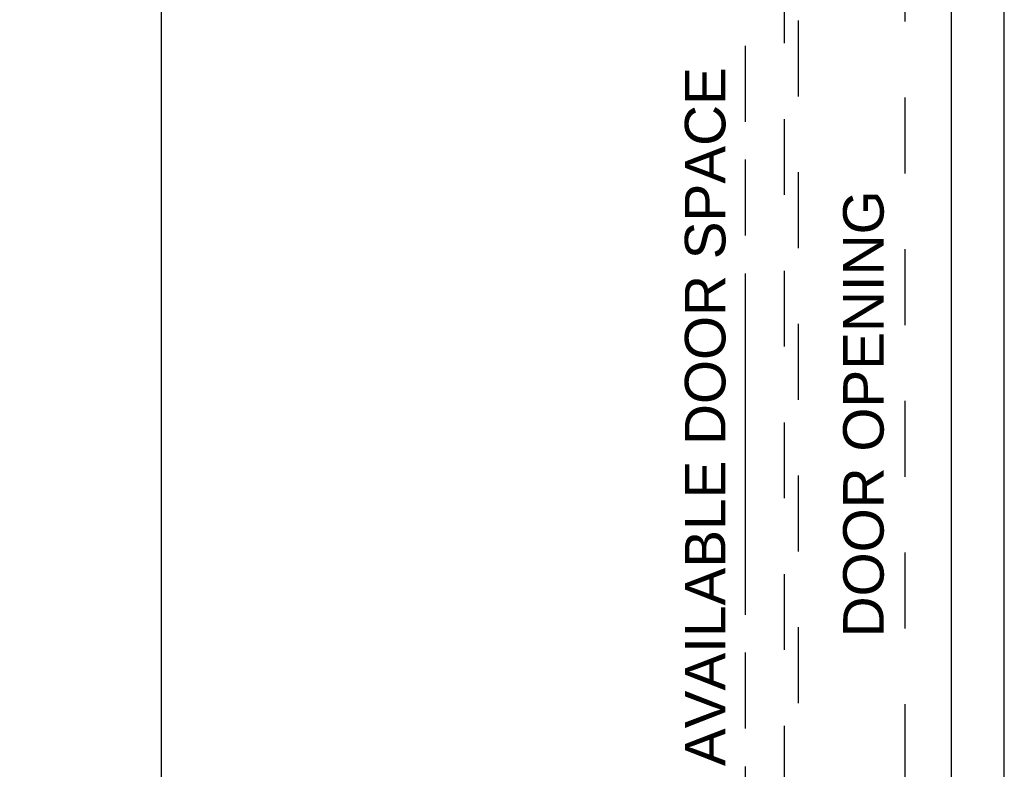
# Model space of a CAD drawing. Header units: inches. Extents: x 0 to 243, y 0 to 157.
# Tile 7 of 18: x 92 to 110, y 75 to 88. Entities that reach past the tile are written whole.
import ezdxf

# ---------------------------------------------------------------- set-up
doc = ezdxf.new("R2010")
doc.units = ezdxf.units.IN
doc.header["$LTSCALE"] = 13.357143
doc.header["$MEASUREMENT"] = 0
doc.linetypes.add('HIDDEN', pattern=[0.2, 0.1, -0.1])
doc.linetypes.add('PHANTOM', pattern=[0.8, 0.45, -0.05, 0.1, -0.05, 0.1, -0.05])
doc.layers.get('0').update_dxf_attribs({"linetype": 'CONTINUOUS'})
for name, color, linetype in [('AVAILABLE_DOOR_SPACE', 7, 'CONTINUOUS'), ('DEFAULT_2', 8, 'HIDDEN'), ('DIMENSIONS', 7, 'CONTINUOUS')]:
    doc.layers.add(name, color=color, linetype=linetype)
doc.styles.get("Standard").update_dxf_attribs({"font": 'arial.ttf'})
doc.dimstyles.new('DIMSTYLE_1', dxfattribs={"dimtxt": 1.071429, "dimasz": 1.428571, "dimexe": 0.09, "dimexo": 0.07, "dimgap": 0.0375, "dimtad": 0, "dimtih": 1, "dimtoh": 1, "dimzin": 4, "dimdsep": 46, "dimtxsty": 'Standard', "dimblk": '_FILLED', "dimblk1": '_FILLED', "dimblk2": '_FILLED', "dimcen": 0.09, "dimazin": 1, "dimtfac": 1, "dimtdec": 3, "dimtofl": 0, "dimtmove": 0, "dimatfit": 3, "dimldrblk": '_FILLED', "dimfxl": 1, "dimtolj": 1, "dimtzin": 4, "dimarcsym": 0})

# ---------------------------------------------------------------- blocks, each defined once
blk = doc.blocks.new('_FILLED')
at = {"color": 0, "linetype": 'ByBlock'}
blk.add_solid([(0, 0), (-1, 0.2), (-1, -0.2)], dxfattribs=at)
blk = doc.blocks.new('*D12')
at = {"layer": 'DIMENSIONS', "color": 2, "linetype": 'Continuous'}
for p, q in [((75.694, 68.499), (87.943, 68.499)), ((105.007, 68.499), (92.758, 68.499))]:
    blk.add_line(p, q, dxfattribs=at)
at = {"layer": 'DIMENSIONS', "color": 2, "linetype": 'Continuous', "xscale": 1.4285714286, "yscale": 1.4285714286, "zscale": 1.4285714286, "rotation": 180}
blk.add_blockref('_FILLED', (75.694, 68.499), dxfattribs=at)
at = {"layer": 'DIMENSIONS', "color": 2, "linetype": 'Continuous', "xscale": 1.4285714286, "yscale": 1.4285714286, "zscale": 1.4285714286}
blk.add_blockref('_FILLED', (105.007, 68.499), dxfattribs=at)
at = {"layer": 'DIMENSIONS', "color": 2, "linetype": 'Continuous', "insert": (90.351, 69.035), "char_height": 1.0714, "width": 3.74403, "attachment_point": 2, "line_spacing_factor": 0.9}
blk.add_mtext('29.31', dxfattribs=at)
blk = doc.blocks.new('*D15')
at = {"layer": 'DIMENSIONS', "color": 2, "linetype": 'Continuous'}
for p, q in [((93.647, 94.209), (96.001, 94.209)), ((94.716, 94.209), (94.716, 56.155)), ((94.716, 15.959), (94.716, 54.012)), ((93.647, 15.959), (96.001, 15.959))]:
    blk.add_line(p, q, dxfattribs=at)
at = {"layer": 'DIMENSIONS', "color": 2, "linetype": 'Continuous', "xscale": 1.4285714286, "yscale": 1.4285714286, "zscale": 1.4285714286}
for p, rotation in [((94.716, 94.209), 90), ((94.716, 15.959), 270)]:
    blk.add_blockref('_FILLED', p, dxfattribs=dict(at, rotation=rotation))
at = {"layer": 'DIMENSIONS', "color": 2, "linetype": 'Continuous', "insert": (94.716, 55.619), "char_height": 1.0714, "width": 3.74403, "attachment_point": 2, "line_spacing_factor": 0.9}
blk.add_mtext('78.25', dxfattribs=at)

msp = doc.modelspace()

# ---------------------------------------------------------------- linework, layer by layer
at = {"color": 3, "linetype": 'Continuous'}
for p, q in [((109.569, 8.188), (109.569, 97.98)), ((108.632, 95.23), (108.632, 14.938))]:
    msp.add_line(p, q, dxfattribs=at)
at = {"layer": 'AVAILABLE_DOOR_SPACE', "color": 4, "linetype": 'PHANTOM'}
msp.add_line((105.007, 94.209), (105.007, 55.959), dxfattribs=at)
at = {"layer": 'DEFAULT_2', "color": 8, "linetype": 'HIDDEN'}
for p, q in [((107.819, 94.636), (107.819, 15.532)), ((105.694, 94.256), (105.694, 57.254)), ((105.944, 57.254), (105.944, 94.256))]:
    msp.add_line(p, q, dxfattribs=at)

# ---------------------------------------------------------------- texts
at = {"layer": 'DIMENSIONS', "color": 2, "linetype": 'Continuous', "char_height": 0.71429, "attachment_point": 2, "rotation": 90, "line_spacing_factor": 0.9}
for s, insert, width in [('AVAILABLE DOOR SPACE', (103.942, 81), 12.28625), ('DOOR OPENING', (106.73, 81.05), 7.8598)]:
    msp.add_mtext(s, dxfattribs=dict(at, insert=insert, width=width))

# ---------------------------------------------------------------- dimensions: what is measured, and where the dimension line sits
at = {"layer": 'DIMENSIONS', "color": 2, "linetype": 'Continuous'}
dim = msp.add_linear_dim(base=(105.007, 68.499), p1=(75.694, 94.209), p2=(105.007, 55.959), dimstyle='DIMSTYLE_1', dxfattribs=at)
dim.commit()
dim.dimension.update_dxf_attribs({"geometry": '*D12', "text_midpoint": (90.233, 68.493), "dimtype": 160})
dim = msp.add_linear_dim(base=(94.716, 15.959), p1=(96.071, 94.209), p2=(96.071, 15.959), angle=270, dimstyle='DIMSTYLE_1', dxfattribs=at)
dim.commit()
dim.dimension.update_dxf_attribs({"geometry": '*D15', "text_midpoint": (94.719, 55.078), "dimtype": 160})

doc.saveas('drawing.dxf')
